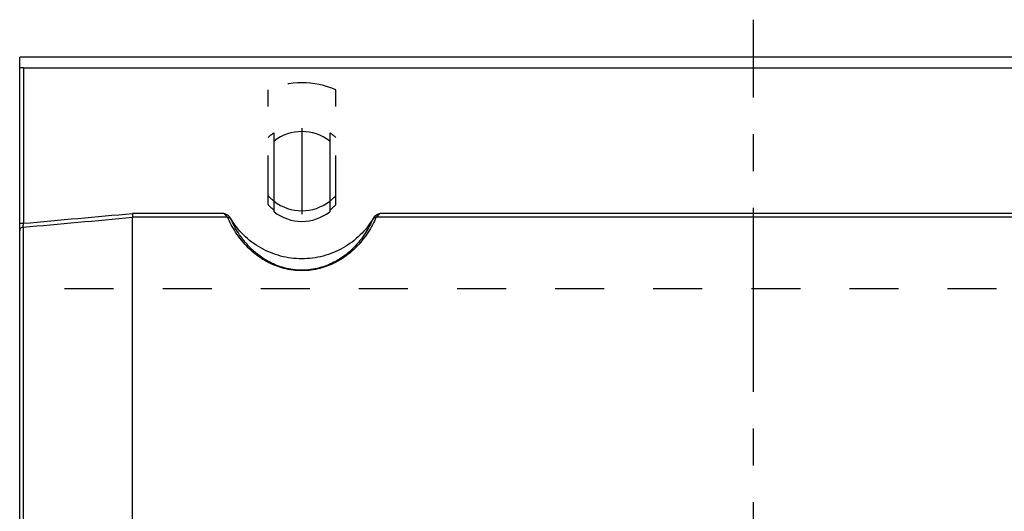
# Model space of a CAD drawing. Header units: millimetres. Extents: x 397 to 603, y 378 to 622.
# Tile 9 of 10: x 402 to 533, y 557 to 622. Entities that reach past the tile are written whole.
import ezdxf

# ---------------------------------------------------------------- set-up
doc = ezdxf.new("R2010")
doc.units = ezdxf.units.MM
doc.header["$LTSCALE"] = 65.185185
doc.linetypes.add('CENTER', pattern=[0.6, 0.375, -0.075, 0.075, -0.075])
doc.linetypes.add('HIDDEN', pattern=[0.2, 0.1, -0.1])
for name, color, linetype in [('ACHSEN_S', 7, 'CONTINUOUS'), ('FLAECHEN', 7, 'CONTINUOUS'), ('KOERPER', 7, 'CONTINUOUS'), ('KONST.EL_MIT_GEO', 7, 'CONTINUOUS')]:
    doc.layers.add(name, color=color, linetype=linetype)

msp = doc.modelspace()

# ---------------------------------------------------------------- linework, layer by layer
at = {"layer": 'ACHSEN_S', "color": 2, "linetype": 'CENTER'}
msp.add_line((500, 377.5), (500, 622.5), dxfattribs=at)
at = {"layer": 'FLAECHEN', "color": 7, "linetype": 'Continuous'}
msp.add_line((597.5, 617.5), (402.5, 617.5), dxfattribs=at)
at = {"layer": 'FLAECHEN', "color": 2, "linetype": 'CENTER'}
msp.add_line((440, 608.09), (440, 596.67), dxfattribs=at)
at = {"layer": 'FLAECHEN', "color": 8, "linetype": 'HIDDEN'}
msp.add_line((597.5, 586.74), (402.5, 586.74), dxfattribs=at)
at = {"layer": 'KOERPER', "color": 8, "linetype": 'HIDDEN'}
for p, q in [((435.5, 597.93), (435.5, 613.18)), ((444.5, 597.93), (444.5, 613.18)), ((436.3, 606.37), (436.3, 607.47)), ((443.7, 607.47), (443.7, 606.37))]:
    msp.add_line(p, q, dxfattribs=at)
at = {"layer": 'KOERPER', "color": 7, "linetype": 'Continuous'}
for p, q in [((436.3, 596.98), (436.3, 606.37)), ((443.7, 606.37), (443.7, 596.98))]:
    msp.add_line(p, q, dxfattribs=at)
at = {"layer": 'KOERPER', "color": 8, "linetype": 'HIDDEN'}
for centre, radius, start, end in [((439.99, 601.84), 6.73, 123.2328, 131.8247), ((440.01, 601.84), 6.73, 48.1753, 56.7672), ((439.99, 601.91), 6, 221.5691, 232.061), ((440.01, 601.91), 6, 307.939, 318.4309)]:
    msp.add_arc(centre, radius, start, end, dxfattribs=at)
at = {"layer": 'KOERPER', "color": 7, "linetype": 'Continuous'}
for centre, start, end in [((440, 601.62), 52.1067, 127.8933), ((440, 601.73), 232.1067, 307.8933)]:
    msp.add_arc(centre, 6.02, start, end, dxfattribs=at)
at = {"layer": 'KONST.EL_MIT_GEO', "color": 7, "linetype": 'Continuous'}
for p, q in [((402.5, 382.5), (402.5, 617.5)), ((403, 616.09), (403, 595.45)), ((403, 616.09), (597, 616.09)), ((429.61, 596.76), (417.48, 596.76)), ((549.61, 596.76), (450.39, 596.76)), ((417.5, 507.32), (417.5, 596.25)), ((430.13, 596.25), (417.5, 596.25)), ((550.13, 596.25), (449.87, 596.25)), ((402.96, 594.93), (402.96, 405.07))]:
    msp.add_line(p, q, dxfattribs=at)
at = {"layer": 'KONST.EL_MIT_GEO', "color": 8, "linetype": 'HIDDEN'}
for centre, radius, start, end in [((440, 602.98), 11.15, 66.1923, 113.8077), ((439.99, 603.12), 6, 221.5689, 232.0567), ((440.01, 603.12), 6, 307.9433, 318.4311)]:
    msp.add_arc(centre, radius, start, end, dxfattribs=at)
at = {"layer": 'KONST.EL_MIT_GEO', "color": 7, "linetype": 'Continuous'}
msp.add_arc((440, 603.14), 6.02, 232.1022, 307.8978, dxfattribs=at)
for points, knots in [([(403, 616.09), (402.94, 616.09), (402.84, 616.09), (402.73, 616.09), (402.65, 616.1), (402.59, 616.11), (402.54, 616.11), (402.52, 616.12), (402.5, 616.13), (402.5, 616.14)], [0, 0, 0, 0, 0.377172, 0.547784, 0.69762, 0.821093, 0.913767, 0.972871, 1, 1, 1, 1]), ([(417.48, 596.76), (417.48, 596.71), (417.49, 596.61), (417.49, 596.46), (417.5, 596.36), (417.5, 596.29), (417.5, 596.26), (417.5, 596.25)], [0, 0, 0, 0, 0.310616, 0.599625, 0.837536, 0.929441, 1, 1, 1, 1]), ([(430.13, 596.25), (430.1, 596.28), (430.02, 596.36), (429.9, 596.48), (429.76, 596.62), (429.66, 596.71), (429.61, 596.76)], [0, 0, 0, 0, 0.189378, 0.439718, 0.715566, 1, 1, 1, 1]), ([(430.5, 596.15), (430.46, 596.23), (430.34, 596.37), (430.11, 596.52), (429.86, 596.65), (429.7, 596.72), (429.61, 596.76)], [0, 0, 0, 0, 0.249093, 0.499095, 0.749495, 1, 1, 1, 1]), ([(450.39, 596.76), (450.3, 596.72), (450.14, 596.65), (449.89, 596.52), (449.66, 596.37), (449.54, 596.23), (449.5, 596.15)], [0, 0, 0, 0, 0.250506, 0.500906, 0.750909, 1, 1, 1, 1]), ([(450.39, 596.76), (450.34, 596.71), (450.24, 596.62), (450.1, 596.48), (449.98, 596.36), (449.9, 596.28), (449.87, 596.25)], [0, 0, 0, 0, 0.284434, 0.560282, 0.810622, 1, 1, 1, 1]), ([(402.5, 595.5), (402.5, 595.49), (402.52, 595.48), (402.54, 595.48), (402.59, 595.47), (402.65, 595.46), (402.73, 595.46), (402.84, 595.45), (402.94, 595.45), (403, 595.45)], [0, 0, 0, 0, 0.027129, 0.086234, 0.178907, 0.302379, 0.452216, 0.62283, 1, 1, 1, 1]), ([(402.96, 594.93), (402.96, 595), (402.98, 595.17), (402.99, 595.34), (403, 595.45)], [0, 0, 0, 0, 0.402664, 1, 1, 1, 1]), ([(430.13, 596.25), (430.21, 596.25), (430.38, 596.22), (430.51, 596.11), (430.56, 596.04)], [0, 0, 0, 0, 0.511358, 1, 1, 1, 1]), ([(449.87, 596.25), (449.57, 595.57), (448.8, 594.13), (447.43, 592.42), (445.9, 591.09), (444.33, 590.11), (442.33, 589.35), (440, 589.05), (437.67, 589.35), (435.67, 590.11), (434.1, 591.09), (432.57, 592.42), (431.2, 594.13), (430.43, 595.57), (430.13, 596.25)], [0, 0, 0, 0, 0.08653, 0.190627, 0.252224, 0.32296, 0.405718, 0.5, 0.594282, 0.677039, 0.747776, 0.809373, 0.91347, 1, 1, 1, 1]), ([(430.56, 596.04), (430.55, 596.05), (430.54, 596.09), (430.52, 596.12), (430.5, 596.15)], [0, 0, 0, 0, 0.209626, 1, 1, 1, 1]), ([(449.5, 596.15), (449.02, 595.33), (447.83, 593.81), (445.53, 592.07), (442.86, 590.98), (440, 590.61), (437.14, 590.98), (434.47, 592.07), (432.17, 593.81), (430.98, 595.33), (430.5, 596.15)], [0, 0, 0, 0, 0.124785, 0.249734, 0.374826, 0.5, 0.625174, 0.750266, 0.875215, 1, 1, 1, 1]), ([(449.44, 596.04), (449.16, 595.4), (448.43, 594.02), (447.14, 592.4), (445.69, 591.12), (444.19, 590.17), (442.27, 589.42), (440, 589.12), (437.73, 589.42), (435.81, 590.17), (434.31, 591.12), (432.86, 592.4), (431.57, 594.02), (430.84, 595.4), (430.56, 596.04)], [0, 0, 0, 0, 0.085814, 0.18903, 0.250213, 0.320747, 0.403985, 0.5, 0.596015, 0.679252, 0.749787, 0.810969, 0.914186, 1, 1, 1, 1]), ([(449.87, 596.25), (449.79, 596.25), (449.62, 596.22), (449.49, 596.11), (449.44, 596.04)], [0, 0, 0, 0, 0.511358, 1, 1, 1, 1]), ([(449.5, 596.15), (449.49, 596.14), (449.47, 596.1), (449.46, 596.07), (449.44, 596.04)], [0, 0, 0, 0, 0.28898, 1, 1, 1, 1]), ([(402.96, 594.93), (402.9, 594.92), (402.78, 594.89), (402.62, 594.79), (402.52, 594.64), (402.5, 594.53), (402.5, 594.47)], [0, 0, 0, 0, 0.258988, 0.512421, 0.758698, 1, 1, 1, 1])]:
    msp.add_open_spline(points, degree=3, knots=knots, dxfattribs=at)
for points in [[(403, 595.45), (407.83, 595.89), (412.65, 596.32), (417.48, 596.76)], [(402.96, 594.93), (407.8, 595.37), (412.65, 595.81), (417.5, 596.25)]]:
    msp.add_open_spline(points, degree=3, dxfattribs=at)

doc.saveas('drawing.dxf')
